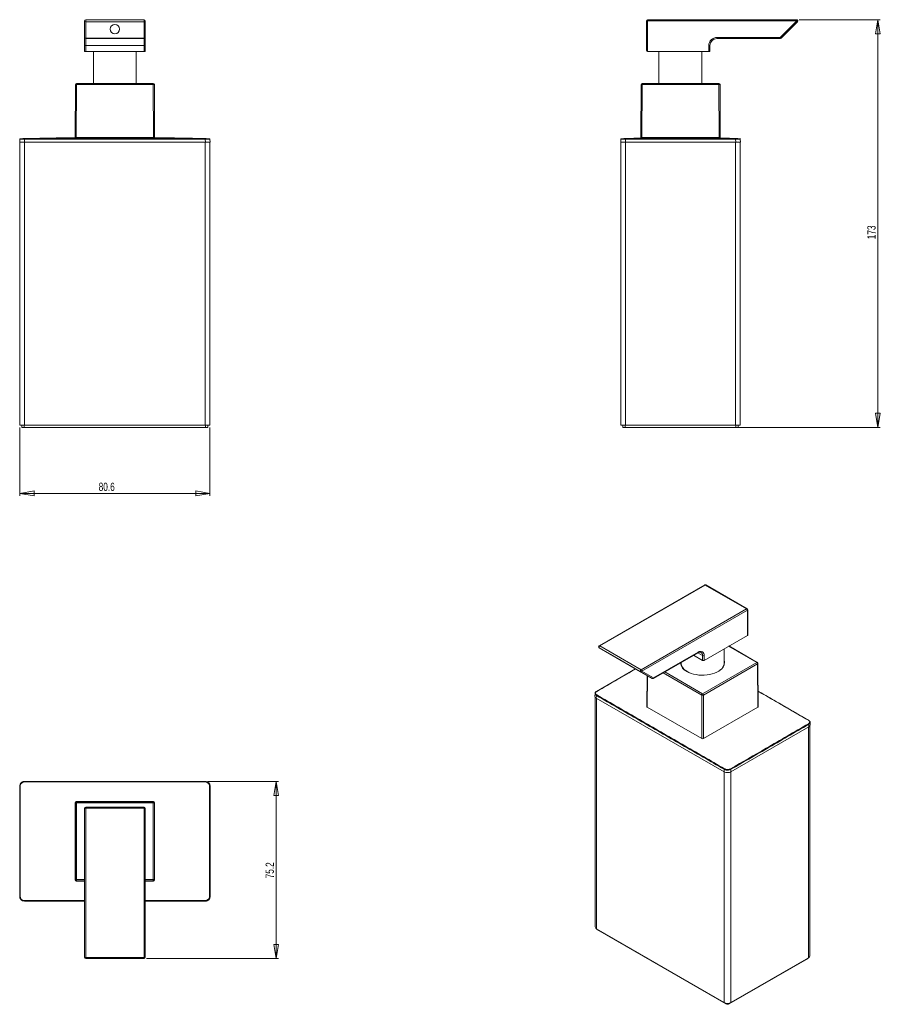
# Model space of a CAD drawing. Header units: millimetres. Extents: x 35 to 400, y -17 to 400.
import ezdxf

# ---------------------------------------------------------------- set-up
doc = ezdxf.new("R2010")
doc.units = ezdxf.units.MM
doc.styles.add('SLDTEXTSTYLE0', font='TXT', dxfattribs={"width": 0.75})
doc.dimstyles.new('SLDDIMSTYLE0', dxfattribs={"dimtxt": 3.5, "dimasz": 6, "dimexe": 0, "dimexo": 0.0625, "dimgap": 0.875, "dimtad": 1, "dimtoh": 1, "dimdec": 1, "dimrnd": 1e-09, "dimzin": 12, "dimdsep": 46, "dimtxsty": 'SLDTEXTSTYLE0', "dimblk1": 'CLOSED', "dimblk2": 'CLOSED', "dimsah": 1, "dimcen": 0.09, "dimadec": 0, "dimazin": 0, "dimtfac": 1, "dimtdec": 1, "dimtofl": 0, "dimtmove": 0, "dimatfit": 3, "dimldrblk": 'CLOSED', "dimfxl": 1, "dimfrac": 2, "dimtolj": 1, "dimtzin": 12, "dimarcsym": 0})
doc.dimstyles.new('SLDDIMSTYLE1', dxfattribs={"dimtxt": 3.5, "dimasz": 6, "dimexe": 0, "dimexo": 0.0625, "dimgap": 0.875, "dimtad": 1, "dimtoh": 1, "dimdec": 1, "dimrnd": 1e-09, "dimzin": 12, "dimdsep": 46, "dimtxsty": 'SLDTEXTSTYLE0', "dimblk1": 'CLOSED', "dimblk2": 'CLOSED', "dimsah": 1, "dimcen": 0.09, "dimadec": 0, "dimazin": 0, "dimtfac": 1, "dimtofl": 0, "dimtmove": 0, "dimatfit": 3, "dimldrblk": 'CLOSED', "dimfxl": 1, "dimfrac": 2, "dimtolj": 1, "dimtzin": 12, "dimarcsym": 0})

# ---------------------------------------------------------------- blocks, each defined once
blk = doc.blocks.new('_CLOSED')
at = {"color": 0, "linetype": 'ByBlock', "lineweight": -2}
for p, q in [((-1, 0.166667), (0, 0)), ((-1, 0.166667), (-1, -0.166667)), ((0, 0), (-1, -0.166667)), ((0, 0), (-1, 0))]:
    blk.add_line(p, q, dxfattribs=at)
blk = doc.blocks.new('*D2')
at = {"color": 7, "linetype": 'Continuous', "lineweight": 0}
for p, q in [((34.78, 227.45), (34.78, 198.45)), ((115.38, 227.45), (115.38, 198.45)), ((34.78, 199.45), (115.38, 199.45))]:
    blk.add_line(p, q, dxfattribs=at)
at = {"color": 7, "linetype": 'Continuous', "lineweight": 0, "xscale": 6, "yscale": 6}
for p, rotation in [((34.78, 199.45, -12.05), 180), ((115.38, 199.45, -12.05), 360)]:
    blk.add_blockref('_CLOSED', p, dxfattribs=dict(at, rotation=rotation))
at = {"color": 7, "linetype": 'Continuous', "lineweight": 0, "insert": (68.2, 203.96), "char_height": 3.5, "attachment_point": 1, "style": 'SLDTEXTSTYLE0'}
blk.add_mtext('80.6', dxfattribs=at)
blk = doc.blocks.new('*D3')
at = {"color": 7, "linetype": 'Continuous', "lineweight": 0}
for p, q in [((114.48, 77.18), (144.57, 77.18)), ((143.57, 77.18), (143.57, 1.98)), ((88.48, 1.98), (144.57, 1.98))]:
    blk.add_line(p, q, dxfattribs=at)
at = {"color": 7, "linetype": 'Continuous', "lineweight": 0, "xscale": 6, "yscale": 6}
for p, rotation in [((143.57, 77.18, -85.41), 90), ((143.57, 1.98, -85.41), 270)]:
    blk.add_blockref('_CLOSED', p, dxfattribs=dict(at, rotation=rotation))
at = {"color": 7, "linetype": 'Continuous', "lineweight": 0, "insert": (139.05, 36.04), "char_height": 3.5, "attachment_point": 1, "rotation": 90, "style": 'SLDTEXTSTYLE0'}
blk.add_mtext('75.2', dxfattribs=at)
blk = doc.blocks.new('*D4')
at = {"color": 7, "linetype": 'Continuous', "lineweight": 0}
for p, q in [((365.47, 400.47), (399.97, 400.47)), ((398.97, 400.47), (398.97, 227.45)), ((339.68, 227.45), (399.97, 227.45))]:
    blk.add_line(p, q, dxfattribs=at)
at = {"color": 7, "linetype": 'Continuous', "lineweight": 0, "xscale": 6, "yscale": 6}
for p, rotation in [((398.97, 400.47, 0.1), 90), ((398.97, 227.45, 0.1), 270)]:
    blk.add_blockref('_CLOSED', p, dxfattribs=dict(at, rotation=rotation))
at = {"color": 7, "linetype": 'Continuous', "lineweight": 0, "insert": (394.46, 307.28), "char_height": 3.5, "attachment_point": 1, "rotation": 90, "style": 'SLDTEXTSTYLE0'}
blk.add_mtext('173', dxfattribs=at)

msp = doc.modelspace()

# ---------------------------------------------------------------- linework, layer by layer
at = {"color": 7, "linetype": 'Continuous', "lineweight": 15}
for p, q in [((62.18, 392.97), (62.18, 399.97)), ((62.68, 400.47), (62.68, 399.62)), ((62.68, 400.47), (87.48, 400.47)), ((87.48, 399.62), (62.68, 399.62)), ((62.68, 399.62), (62.68, 392.62)), ((87.48, 400.47), (87.48, 399.62)), ((87.48, 392.62), (87.48, 399.62)), ((87.98, 399.97), (87.98, 392.97)), ((300.68, 399.97), (301.18, 399.97)), ((300.68, 387.47), (300.68, 399.97)), ((301.18, 400.47), (364.47, 400.47)), ((301.18, 400.47), (301.18, 399.97)), ((364.47, 399.97), (301.18, 399.97)), ((301.18, 399.97), (301.18, 386.97)), ((357.47, 392.97), (364.47, 399.97)), ((364.82, 399.62), (357.82, 392.62)), ((364.47, 400.47), (364.47, 399.97)), ((364.82, 399.62), (364.47, 399.97)), ((62.18, 389.47), (62.18, 392.97)), ((87.98, 392.97), (87.98, 389.47)), ((330.68, 392.97), (357.47, 392.97)), ((330.68, 392.97), (330.68, 392.47)), ((62.18, 386.97), (62.18, 389.47)), ((62.18, 389.47), (62.68, 389.47)), ((62.68, 392.62), (87.48, 392.62)), ((87.48, 392.47), (62.68, 392.47)), ((62.68, 392.47), (62.68, 389.47)), ((87.48, 389.47), (62.68, 389.47)), ((62.68, 389.47), (62.68, 386.97)), ((87.48, 389.47), (87.48, 392.47)), ((87.48, 389.47), (87.98, 389.47)), ((87.48, 386.97), (87.48, 389.47)), ((87.98, 389.47), (87.98, 386.97)), ((327.18, 386.97), (327.18, 389.47)), ((327.18, 389.47), (327.68, 389.47)), ((327.68, 389.47), (327.68, 386.97)), ((357.47, 392.47), (330.68, 392.47)), ((62.68, 386.97), (62.18, 386.97)), ((62.68, 386.97), (87.48, 386.97)), ((65.98, 386.97), (65.98, 373.45)), ((84.18, 373.45), (84.18, 386.97)), ((87.98, 386.97), (87.48, 386.97)), ((301.18, 386.97), (327.18, 386.97)), ((305.98, 386.97), (305.98, 373.45)), ((324.18, 373.45), (324.18, 386.97)), ((327.68, 386.97), (327.18, 386.97)), ((58.2, 350.45), (58.32, 372.96)), ((58.82, 372.96), (58.7, 350.45)), ((58.82, 372.96), (58.82, 373.45)), ((58.82, 373.45), (91.33, 373.45)), ((91.33, 372.96), (58.82, 372.96)), ((91.33, 372.96), (91.33, 373.45)), ((91.45, 350.45), (91.33, 372.96)), ((91.83, 372.96), (91.95, 350.45)), ((298.31, 350.45), (298.43, 372.96)), ((298.93, 372.96), (298.81, 350.45)), ((298.93, 373.45), (298.93, 372.96)), ((298.93, 373.45), (331.43, 373.45)), ((331.43, 372.96), (298.93, 372.96)), ((331.43, 372.96), (331.43, 373.45)), ((331.55, 350.45), (331.43, 372.96)), ((331.93, 372.96), (332.05, 350.45)), ((34.68, 348.45), (34.7, 349.76)), ((36.68, 348.45), (34.68, 348.45)), ((34.7, 349.76), (34.7, 349.76)), ((34.78, 228.45), (34.78, 348.45)), ((36.7, 349.76), (36.68, 348.45)), ((36.68, 348.45), (113.48, 348.45)), ((36.78, 348.45), (36.78, 228.45)), ((113.38, 228.45), (113.38, 348.45)), ((113.48, 348.45), (113.45, 349.76)), ((115.48, 348.45), (113.48, 348.45)), ((115.38, 348.45), (115.38, 228.45)), ((115.45, 349.76), (115.48, 348.45)), ((289.78, 348.45), (289.8, 349.76)), ((291.78, 348.45), (289.78, 348.45)), ((289.88, 228.45), (289.88, 348.45)), ((291.8, 349.76), (291.78, 348.45)), ((291.78, 348.45), (338.58, 348.45)), ((291.88, 348.45), (291.88, 228.45)), ((338.48, 228.45), (338.48, 348.45)), ((338.58, 348.45), (338.56, 349.76)), ((340.58, 348.45), (338.58, 348.45)), ((340.48, 348.45), (340.48, 228.45)), ((340.55, 349.76), (340.58, 348.45)), ((36.78, 228.45), (34.78, 228.45)), ((35.58, 228.45), (35.58, 227.45)), ((35.58, 227.45), (36.58, 227.45)), ((36.58, 228.45), (36.58, 227.45)), ((36.58, 227.45), (113.58, 227.45)), ((36.78, 228.45), (113.38, 228.45)), ((115.38, 228.45), (113.38, 228.45)), ((113.58, 228.45), (113.58, 227.45)), ((113.58, 227.45), (114.58, 227.45)), ((114.58, 228.45), (114.58, 227.45)), ((291.88, 228.45), (289.88, 228.45)), ((290.68, 228.45), (290.68, 227.45)), ((290.68, 227.45), (291.68, 227.45)), ((291.68, 228.45), (291.68, 227.45)), ((291.68, 227.45), (338.68, 227.45)), ((291.88, 228.45), (338.48, 228.45)), ((340.48, 228.45), (338.48, 228.45)), ((338.68, 228.45), (338.68, 227.45)), ((338.68, 227.45), (339.68, 227.45)), ((339.68, 228.45), (339.68, 227.45)), ((325.42, 160.56), (280.66, 134.72)), ((325.67, 160.53), (280.91, 134.7)), ((343.21, 150.41), (325.67, 160.53)), ((343.46, 150.43), (325.92, 160.56)), ((298.45, 124.57), (343.21, 150.41)), ((343.56, 149.8), (298.8, 123.96)), ((343.56, 139.18), (343.56, 149.8)), ((343.71, 139.5), (343.71, 150)), ((325.17, 128.57), (343.56, 139.18)), ((298.2, 123.73), (280.66, 133.85)), ((280.66, 133.85), (285.61, 131)), ((280.91, 134.7), (298.45, 124.57)), ((347.77, 127.72), (335.74, 134.67)), ((285.61, 131), (303.15, 120.87)), ((303.65, 120.87), (322.6, 131.81)), ((303.75, 121.1), (322.7, 132.04)), ((320.72, 130.73), (324.47, 128.57)), ((324.47, 128.57), (324.47, 130.61)), ((325.17, 130.61), (325.17, 128.57)), ((333.71, 127.12), (333.71, 133.49)), ((315.51, 127.72), (315.51, 126.52)), ((324.54, 114.43), (347.52, 127.7)), ((347.88, 127.09), (324.89, 113.82)), ((348.04, 108.71), (347.88, 127.09)), ((348.19, 108.92), (348.02, 127.29)), ((296.08, 124.95), (279.5, 115.37)), ((303.15, 120.87), (298.2, 123.73)), ((298.8, 123.96), (303.75, 121.1)), ((301.01, 122.11), (300.89, 108.92)), ((317.47, 124.21), (317.43, 124.24)), ((318.11, 123.8), (317.99, 123.87)), ((278.87, 114.49), (278.84, 113.43)), ((278.98, 112.98), (278.98, 15.42)), ((279.46, 113.65), (279.42, 112.59)), ((324.18, 95.35), (324.18, 113.82)), ((324.89, 113.82), (324.89, 95.35)), ((279.42, 112.59), (333.73, 81.24)), ((336.56, 81.24), (369.65, 100.34)), ((369.65, 100.34), (369.62, 101.41)), ((370.1, 3.17), (370.1, 100.73)), ((370.24, 101.18), (370.2, 102.25)), ((333.73, 81.24), (333.73, 82.32)), ((336.56, 82.32), (336.56, 81.24)), ((36.68, 77.18), (36.7, 77.15)), ((113.48, 77.18), (36.68, 77.18)), ((113.45, 77.15), (113.48, 77.18)), ((34.7, 75.15), (34.68, 75.18)), ((34.68, 75.18), (34.68, 28.38)), ((115.48, 75.18), (115.45, 75.15)), ((115.48, 28.38), (115.48, 75.18)), ((58.32, 68.03), (58.2, 68.15)), ((58.32, 35.52), (58.32, 68.03)), ((58.82, 68.03), (58.32, 68.03)), ((58.7, 68.65), (58.82, 68.53)), ((58.82, 68.03), (58.82, 68.53)), ((58.82, 68.53), (91.33, 68.53)), ((58.82, 68.03), (58.82, 35.52)), ((91.33, 68.03), (58.82, 68.03)), ((91.33, 68.53), (91.45, 68.65)), ((91.33, 68.03), (91.33, 68.53)), ((91.33, 35.52), (91.33, 68.03)), ((91.33, 68.03), (91.83, 68.03)), ((91.95, 68.15), (91.83, 68.03)), ((91.83, 68.03), (91.83, 35.52)), ((62.18, 2.48), (62.18, 65.78)), ((62.68, 65.78), (62.18, 65.78)), ((62.68, 66.28), (62.68, 65.78)), ((62.68, 66.28), (87.48, 66.28)), ((62.68, 65.78), (62.68, 2.48)), ((87.48, 65.78), (62.68, 65.78)), ((87.48, 66.28), (87.48, 65.78)), ((87.48, 2.48), (87.48, 65.78)), ((87.98, 65.78), (87.48, 65.78)), ((87.98, 65.78), (87.98, 2.48)), ((58.2, 35.41), (58.32, 35.52)), ((58.32, 35.52), (58.82, 35.52)), ((58.82, 35.02), (58.7, 34.91)), ((58.82, 35.02), (58.82, 35.52)), ((91.83, 35.52), (91.33, 35.52)), ((91.33, 35.02), (91.33, 35.52)), ((91.45, 34.91), (91.33, 35.02)), ((91.83, 35.52), (91.95, 35.41)), ((34.68, 28.38), (34.7, 28.4)), ((36.7, 26.4), (36.68, 26.38)), ((36.68, 26.38), (62.18, 26.38)), ((87.98, 26.38), (113.48, 26.38)), ((113.48, 26.38), (113.45, 26.4)), ((115.45, 28.4), (115.48, 28.38)), ((279.57, 14.6), (333.73, -16.66)), ((279.99, 14.2), (334.44, -17.24)), ((62.68, 2.48), (62.18, 2.48)), ((62.68, 2.48), (87.48, 2.48)), ((62.68, 1.98), (87.48, 1.98)), ((87.98, 2.48), (87.48, 2.48)), ((335.85, -17.24), (369.09, 1.95)), ((336.56, -16.66), (369.51, 2.36))]:
    msp.add_line(p, q, dxfattribs=at)
at = {"color": 142, "linetype": 'Continuous', "lineweight": 0, "true_color": 0x0080c0}
for p, q in [((357.47, 392.97), (357.47, 392.47)), ((357.82, 392.62), (357.47, 392.97)), ((62.68, 392.62), (62.68, 392.47)), ((87.48, 392.62), (87.48, 392.47)), ((58.7, 350.45), (58.2, 350.45)), ((58.7, 350.45), (91.45, 350.45)), ((58.83, 350.34), (58.83, 350.21)), ((91.95, 350.45), (91.45, 350.45)), ((298.81, 350.45), (298.31, 350.45)), ((298.81, 350.45), (331.55, 350.45)), ((332.05, 350.45), (331.55, 350.45)), ((301.03, 108.71), (324.18, 95.35)), ((324.89, 95.35), (348.04, 108.71)), ((58.2, 68.15), (58.2, 35.41)), ((91.45, 68.65), (58.7, 68.65)), ((91.95, 35.41), (91.95, 68.15)), ((58.7, 34.91), (62.18, 34.91)), ((87.98, 34.91), (91.45, 34.91))]:
    msp.add_line(p, q, dxfattribs=at)
at = {"color": 8, "linetype": 'Continuous', "lineweight": 15}
for p, q in [((347.52, 127.7), (335.59, 134.58)), ((324.47, 130.61), (322.49, 131.75)), ((301.15, 122.03), (301.03, 108.71)), ((324.18, 113.82), (307.81, 123.27)), ((308.51, 123.68), (324.54, 114.43)), ((318.02, 123.79), (317.89, 123.86)), ((279.57, 112.51), (279.57, 14.6)), ((369.51, 2.36), (369.51, 100.26)), ((333.73, -16.66), (333.73, 81.24)), ((336.56, 81.24), (336.56, -16.66)), ((58.82, 35.52), (62.18, 35.52)), ((62.18, 35.02), (58.82, 35.02)), ((87.98, 35.52), (91.33, 35.52)), ((91.33, 35.02), (87.98, 35.02)), ((36.7, 26.6), (62.18, 26.59)), ((62.18, 26.4), (36.7, 26.4)), ((279.99, 14.36), (279.99, 14.2)), ((62.68, 2.48), (62.68, 1.98)), ((87.48, 2.48), (87.48, 1.98)), ((369.09, 2.11), (369.09, 1.95)), ((334.44, -16.93), (334.44, -17.24)), ((335.85, -16.93), (335.85, -17.24))]:
    msp.add_line(p, q, dxfattribs=at)
at = {"color": 7, "linetype": 'Continuous', "lineweight": 15, "flags": 128}
for points in [[(36.7, 349.76), (36.7, 349.8), (36.7, 349.83), (36.7, 349.87), (36.7, 349.9), (36.7, 349.92), (36.7, 349.94), (36.7, 349.95), (36.7, 349.95)], [(113.45, 349.76), (113.45, 349.8), (113.45, 349.83), (113.45, 349.87), (113.45, 349.9), (113.45, 349.92), (113.45, 349.94), (113.45, 349.95), (113.45, 349.95)], [(291.8, 349.95), (291.8, 349.95), (291.8, 349.94), (291.8, 349.92), (291.8, 349.9), (291.8, 349.87), (291.8, 349.83), (291.8, 349.8), (291.8, 349.76)], [(338.56, 349.76), (338.56, 349.8), (338.56, 349.83), (338.56, 349.87), (338.56, 349.9), (338.56, 349.92), (338.56, 349.94), (338.56, 349.95), (338.56, 349.95)], [(280.91, 134.7), (280.81, 134.62), (280.72, 134.51), (280.64, 134.39), (280.59, 134.26), (280.56, 134.12), (280.57, 134.01), (280.6, 133.92), (280.66, 133.85)], [(298.45, 124.57), (298.35, 124.5), (298.25, 124.39), (298.18, 124.27), (298.12, 124.13), (298.1, 124), (298.1, 123.88), (298.14, 123.79), (298.2, 123.73)], [(332.55, 124.86), (332.12, 124.49), (331.39, 123.98), (330.54, 123.52), (329.61, 123.13), (328.6, 122.8), (327.52, 122.55), (326.41, 122.38), (325.26, 122.29), (324.1, 122.28), (322.95, 122.35), (321.83, 122.5), (320.74, 122.73), (319.71, 123.04), (318.76, 123.42), (318.02, 123.79)]]:
    msp.add_lwpolyline(points, dxfattribs=at)
at = {"color": 142, "linetype": 'Continuous', "lineweight": 0, "true_color": 0x0080c0, "flags": 128}
msp.add_lwpolyline([(303.75, 121.1), (303.75, 121.03), (303.73, 120.96), (303.69, 120.91), (303.65, 120.87), (303.6, 120.85), (303.54, 120.85), (303.49, 120.86)], dxfattribs=at)
at = {"color": 8, "linetype": 'Continuous', "lineweight": 15, "flags": 128}
msp.add_lwpolyline([(113.45, 26.4), (88.03, 26.4), (87.98, 26.4)], dxfattribs=at)
at = {"color": 7, "linetype": 'Continuous', "lineweight": 15}
msp.add_circle((75.08, 396.47), 2, dxfattribs=at)
for centre, radius, start, end in [((62.68, 399.97), 0.5, 90, 180), ((62.61, 400.06), 0.446, 191.4218, 278.0495), ((87.48, 399.97), 0.5, 0, 90), ((87.54, 400.06), 0.446, 261.9505, 348.5782), ((301.18, 399.97), 0.5, 90, 180), ((364.47, 399.97), 0.5, 315, 90), ((330.68, 389.47), 3.5, 90, 180), ((330.68, 389.47), 3, 90, 180), ((301.18, 387.47), 0.5, 180, 270), ((58.82, 372.95), 0.5, 90, 179.7), ((58.57, 349.08), 23.88, 89.4, 90.6), ((91.33, 372.95), 0.5, 0.3, 90), ((91.58, 349.08), 23.88, 89.4, 90.6), ((298.93, 372.95), 0.5, 90, 179.7), ((298.68, 349.08), 23.88, 89.4, 90.6), ((331.43, 372.95), 0.5, 0.3, 90), ((331.68, 349.08), 23.88, 89.4, 90.6), ((34.9, 349.76), 0.2, 91.3429, 179), ((34.9, 349.75), 0.2, 90.2135, 179), ((115.25, 349.75), 0.2, 1, 89.7865), ((115.25, 349.76), 0.2, 1, 88.6317), ((290, 349.76), 0.2, 92.0206, 178.9996), ((290, 349.75), 0.2, 90.2161, 179), ((340.35, 349.76), 0.2, 1.0004, 87.9498), ((340.36, 349.75), 0.2, 1, 89.7839), ((325.67, 160.12), 0.5, 60.0027, 119.9973), ((342.79, 149.76), 0.768, 2.6055, 57.3945), ((343.21, 150), 0.5, 0, 60.0027), ((280.91, 134.29), 0.5, 119.9973, 239.9946), ((323.67, 130.85), 1.53, 350.786, 129.2033), ((324.82, 131.29), 0.769, 242.6097, 297.3903), ((324.82, 129.25), 0.769, 242.6097, 297.3903), ((347.11, 127.05), 0.769, 2.7931, 57.3801), ((347.52, 127.29), 0.5, 0.5196, 60.0027), ((298.39, 124.15), 0.461, 246.3569, 335.1837), ((298.04, 123.92), 0.768, 2.6055, 57.3945), ((279.76, 113.64), 0.308, 122.7909, 176.7807), ((279.53, 115.32), 0.0698, 116.1372, 147.7296), ((324.95, 113.78), 0.769, 122.6199, 177.2069), ((324.54, 114.51), 0.776, 242.8814, 297.1186), ((324.12, 113.78), 0.769, 2.7931, 57.3801), ((369.31, 101.39), 0.308, 3.2198, 57.2109), ((369.53, 103.05), 0.0928, 353.4136, 60.4879), ((334.04, 82.31), 0.308, 122.7849, 176.7383), ((336.25, 82.31), 0.308, 3.2609, 57.2167), ((179.8, 77), 143.1, 179.9393, 180.0191), ((-29.65, 77), 143.1, 359.9809, 0.0607), ((34.85, -72.27), 147.43, 89.9815, 90.0589), ((115.3, -72.27), 147.43, 89.9411, 90.0185), ((58.82, 68.03), 0.5, 90.0018, 179.9982), ((91.33, 68.03), 0.5, 0.0018, 89.9982), ((62.68, 65.78), 0.5, 90, 180), ((87.48, 65.78), 0.5, 0, 90), ((58.82, 35.52), 0.5, 180.0018, 269.9982), ((91.33, 35.52), 0.5, 270.0018, 359.9982), ((34.85, 175.83), 147.43, 269.9411, 270.0185), ((179.8, 26.55), 143.1, 179.9809, 180.0607), ((-29.65, 26.55), 143.1, 359.9393, 0.0191), ((115.3, 175.83), 147.43, 269.9815, 270.0589), ((279.98, 15.52), 1.01, 185.6948, 245.6253), ((280.22, 14.68), 0.538, 197.222, 244.5518), ((62.68, 2.48), 0.5, 180, 270), ((87.48, 2.48), 0.5, 270, 0), ((368.85, 2.44), 0.538, 295.4482, 342.778), ((369.09, 3.27), 1.01, 294.3747, 354.3052), ((335.14, -13.93), 3.07, 242.6097, 297.3903), ((335.14, -15.87), 1.54, 242.6097, 297.3903)]:
    msp.add_arc(centre, radius, start, end, dxfattribs=at)
at = {"color": 142, "linetype": 'Continuous', "lineweight": 0, "true_color": 0x0080c0}
for centre, radius, start, end in [((62.61, 393.06), 0.446, 191.4218, 278.0495), ((62.68, 392.97), 0.5, 180, 270), ((87.54, 393.06), 0.446, 261.9505, 348.5782), ((87.48, 392.97), 0.5, 270, 0), ((357.47, 392.97), 0.5, 270, 315), ((319.72, 127.91), 4.39, 183.7618, 238.1094), ((329.82, 127.65), 3.9, 302.1084, 4.4317), ((303.34, 121.3), 0.461, 246.3569, 335.1837)]:
    msp.add_arc(centre, radius, start, end, dxfattribs=at)
at = {"color": 8, "linetype": 'Continuous', "lineweight": 15}
for centre, radius, start, end in [((325.52, 160.33), 0.251, 54.3824, 114.3071), ((325.82, 160.33), 0.251, 65.6929, 125.6176), ((343.35, 150.2), 0.251, 65.6929, 125.6176), ((343.45, 150.03), 0.251, 294.3747, 354.3052), ((280.77, 134.49), 0.251, 54.3824, 114.3071), ((322.45, 132.01), 0.246, 305.0133, 6.2988), ((323.06, 130.8), 1.42, 352.4671, 58.7728), ((319.72, 128.09), 4.61, 187.2732, 246.6855), ((330.16, 127.73), 3.73, 309.8157, 18.0704), ((347.67, 127.51), 0.24, 64.0794, 127.231), ((347.78, 127.31), 0.241, 292.9597, 356.3576), ((279.54, 115.28), 0.102, 54.9592, 110.8393), ((369.54, 103.04), 0.103, 69.8157, 124.9792)]:
    msp.add_arc(centre, radius, start, end, dxfattribs=at)
at = {"color": 7, "linetype": 'Continuous', "lineweight": 15}
for centre, major_axis, ratio, start_param, end_param in [((343.21, 139.79), (-0.354, 0.612), 0.577335, 3.141552, 3.92695), ((280.84, 113.41), (2, 0), 0.577112, 3.124148, 3.926839), ((368.24, 101.16), (2, 0), 0.577112, 5.497939, 6.30063), ((335.14, 82.06), (2, 0), 0.577464, 3.927143, 5.497635), ((36.68, 75.18), (-1.41, 1.41), 0.999695, 5.497939, 7.068431), ((113.48, 75.18), (1.41, 1.41), 0.999695, 5.497939, 7.068431), ((36.68, 28.38), (-1.41, -1.41), 0.999695, 5.497939, 7.068431), ((113.48, 28.38), (1.41, -1.41), 0.999695, 5.497939, 7.068431)]:
    msp.add_ellipse(centre, major_axis=major_axis, ratio=ratio, start_param=start_param, end_param=end_param, dxfattribs=at)
msp.add_ellipse((291.66, 127.51), major_axis=(2, -1.15), ratio=0.00007, dxfattribs=at)
at = {"color": 142, "linetype": 'Continuous', "lineweight": 0, "true_color": 0x0080c0}
for centre, major_axis, ratio, start_param, end_param in [((301.39, 108.92), (0.5, 0), 0.577272, 3.136358, 3.926977), ((347.69, 108.92), (0.5, 0), 0.577272, 5.497801, 6.28842), ((324.54, 95.55), (0.5, 0), 0.577304, 3.927005, 5.497773), ((58.7, 68.15), (0.354, -0.354), 0.999973, 2.356208, 3.926977), ((91.45, 68.15), (-0.354, -0.354), 0.999973, 2.356208, 3.926977), ((58.7, 35.41), (0.354, 0.354), 0.999973, 2.356208, 3.926977), ((91.45, 35.41), (-0.354, 0.354), 0.999973, 2.356208, 3.926977)]:
    msp.add_ellipse(centre, major_axis=major_axis, ratio=ratio, start_param=start_param, end_param=end_param, dxfattribs=at)
at = {"color": 7, "linetype": 'Continuous', "lineweight": 15}
for points, knots in [([(36.7, 349.76), (36.43, 349.76), (36.17, 349.76), (35.69, 349.76), (35.47, 349.76), (35.19, 349.76), (35.11, 349.76), (34.96, 349.76), (34.9, 349.76), (34.8, 349.76), (34.76, 349.76), (34.71, 349.76), (34.7, 349.76), (34.7, 349.76)], [0, 0, 0, 0, 0.25, 0.25, 0.5, 0.5, 0.625, 0.625, 0.75, 0.75, 0.875, 0.875, 1, 1, 1, 1]), ([(58.83, 350.37), (57.11, 350.35), (52.3, 350.3), (44.32, 350.17), (38.06, 350.03), (34.89, 349.96)], [0, 0, 0, 0, 0.215479, 0.602972, 1, 1, 1, 1]), ([(34.9, 349.95), (34.9, 349.95), (34.91, 349.95), (34.95, 349.95), (34.99, 349.95), (35.08, 349.95), (35.14, 349.95), (35.27, 349.95), (35.34, 349.95), (35.59, 349.95), (35.79, 349.95), (36.22, 349.95), (36.46, 349.95), (36.7, 349.95)], [0, 0, 0, 0, 0.125, 0.125, 0.25, 0.25, 0.375, 0.375, 0.5, 0.5, 0.75, 0.75, 1, 1, 1, 1]), ([(36.7, 349.95), (45.25, 349.96), (53.81, 349.96), (62.37, 349.96), (70.92, 349.96), (79.48, 349.96), (88.03, 349.96), (96.51, 349.96), (104.98, 349.96), (113.45, 349.95)], [0, 0, 0, 0, 0.02566822, 0.02566822, 0.02566822, 0.05133643, 0.05133643, 0.05133643, 0.07675523, 0.07675523, 0.07675523, 0.07675523]), ([(113.45, 349.76), (104.98, 349.76), (96.51, 349.76), (88.03, 349.76), (79.48, 349.76), (70.92, 349.76), (62.37, 349.76), (53.81, 349.76), (45.25, 349.76), (36.7, 349.76)], [0, 0, 0, 0, 0.02541875, 0.02541875, 0.02541875, 0.05108691, 0.05108691, 0.05108691, 0.07675508, 0.07675508, 0.07675508, 0.07675508]), ([(115.26, 349.96), (113.34, 350), (109.44, 350.1), (103.46, 350.21), (97.4, 350.31), (93.32, 350.35), (91.33, 350.37)], [0, 0, 0, 0, 0.240246, 0.488508, 0.750409, 1, 1, 1, 1]), ([(113.45, 349.95), (113.57, 349.95), (113.69, 349.95), (113.92, 349.95), (114.03, 349.95), (114.25, 349.95), (114.35, 349.95), (114.55, 349.95), (114.64, 349.95), (114.89, 349.95), (115.03, 349.95), (115.21, 349.95), (115.25, 349.95), (115.25, 349.95)], [0, 0, 0, 0, 0.125, 0.125, 0.25, 0.25, 0.375, 0.375, 0.5, 0.5, 0.75, 0.75, 1, 1, 1, 1]), ([(115.45, 349.76), (115.45, 349.76), (115.4, 349.76), (115.2, 349.76), (115.05, 349.76), (114.77, 349.76), (114.67, 349.76), (114.45, 349.76), (114.34, 349.76), (114.1, 349.76), (113.97, 349.76), (113.71, 349.76), (113.58, 349.76), (113.45, 349.76)], [0, 0, 0, 0, 0.25, 0.25, 0.5, 0.5, 0.625, 0.625, 0.75, 0.75, 0.875, 0.875, 1, 1, 1, 1]), ([(115.45, 349.76), (115.45, 349.76), (115.45, 349.76), (115.45, 349.76), (115.45, 349.76)], [0, 0, 0, 0, 0.08719, 1, 1, 1, 1]), ([(291.8, 349.76), (291.54, 349.76), (291.27, 349.76), (290.79, 349.76), (290.57, 349.76), (290.29, 349.76), (290.21, 349.76), (290.06, 349.76), (290, 349.76), (289.9, 349.76), (289.86, 349.76), (289.81, 349.76), (289.8, 349.76), (289.8, 349.76)], [0, 0, 0, 0, 0.25, 0.25, 0.5, 0.5, 0.625, 0.625, 0.75, 0.75, 0.875, 0.875, 1, 1, 1, 1]), ([(289.8, 349.76), (289.8, 349.76), (289.8, 349.76), (289.8, 349.76), (289.8, 349.76)], [0, 0, 0, 0, 0.6625455, 1, 1, 1, 1]), ([(298.93, 350.25), (298.73, 350.24), (297.18, 350.21), (294.2, 350.12), (291.42, 350.01), (289.99, 349.96)], [0, 0, 0, 0, 0.067303, 0.519686, 1, 1, 1, 1]), ([(290, 349.95), (290, 349.95), (290.01, 349.95), (290.06, 349.95), (290.09, 349.95), (290.18, 349.95), (290.24, 349.95), (290.37, 349.95), (290.44, 349.95), (290.69, 349.95), (290.89, 349.95), (291.33, 349.95), (291.56, 349.95), (291.8, 349.95)], [0, 0, 0, 0, 0.125, 0.125, 0.25, 0.25, 0.375, 0.375, 0.5, 0.5, 0.75, 0.75, 1, 1, 1, 1]), ([(291.8, 349.95), (298.91, 349.96), (306.02, 349.96), (313.14, 349.96), (317.37, 349.96), (321.61, 349.96), (325.85, 349.96), (330.08, 349.96), (334.32, 349.96), (338.56, 349.95)], [0, 0, 0, 0, 0.0213364, 0.0213364, 0.0213364, 0.03404581, 0.03404581, 0.03404581, 0.04675522, 0.04675522, 0.04675522, 0.04675522]), ([(338.56, 349.76), (334.32, 349.76), (330.08, 349.76), (325.85, 349.76), (321.61, 349.76), (317.37, 349.76), (313.14, 349.76), (306.02, 349.76), (298.91, 349.76), (291.8, 349.76)], [0, 0, 0, 0, 0.01270937, 0.01270937, 0.01270937, 0.02541875, 0.02541875, 0.02541875, 0.04675508, 0.04675508, 0.04675508, 0.04675508]), ([(340.36, 349.96), (338.05, 350.05), (335.07, 350.16), (332.09, 350.23), (331.43, 350.24)], [0, 0, 0, 0, 0.77783, 1, 1, 1, 1]), ([(338.56, 349.95), (338.67, 349.95), (338.79, 349.95), (339.02, 349.95), (339.14, 349.95), (339.35, 349.95), (339.46, 349.95), (339.65, 349.95), (339.74, 349.95), (339.99, 349.95), (340.13, 349.95), (340.31, 349.95), (340.36, 349.95), (340.36, 349.95)], [0, 0, 0, 0, 0.125, 0.125, 0.25, 0.25, 0.375, 0.375, 0.5, 0.5, 0.75, 0.75, 1, 1, 1, 1]), ([(340.55, 349.76), (340.55, 349.76), (340.5, 349.76), (340.3, 349.76), (340.15, 349.76), (339.88, 349.76), (339.77, 349.76), (339.56, 349.76), (339.44, 349.76), (339.2, 349.76), (339.07, 349.76), (338.82, 349.76), (338.69, 349.76), (338.56, 349.76)], [0, 0, 0, 0, 0.25, 0.25, 0.5, 0.5, 0.625, 0.625, 0.75, 0.75, 0.875, 0.875, 1, 1, 1, 1]), ([(340.55, 349.76), (340.55, 349.76), (340.55, 349.76), (340.55, 349.76), (340.55, 349.76)], [0, 0, 0, 0, 0.331038, 1, 1, 1, 1]), ([(322.6, 131.81), (322.66, 131.85), (322.87, 131.96), (323.18, 132.06), (323.5, 132.09), (323.71, 132.06), (323.81, 131.99), (323.84, 131.97)], [0, 0, 0, 0, 0.128219, 0.372856, 0.617626, 0.868841, 1, 1, 1, 1]), ([(317.99, 123.87), (317.86, 123.95), (317.67, 124.05), (317.51, 124.17), (317.47, 124.21)], [0, 0, 0, 0, 0.7107977, 1, 1, 1, 1]), ([(279.51, 115.37), (279.41, 115.31), (279.18, 115.18), (278.98, 114.91), (278.87, 114.66), (278.88, 114.53), (278.88, 114.5)], [0, 0, 0, 0, 0.273988, 0.614246, 0.908297, 1, 1, 1, 1]), ([(279.6, 115.37), (279.51, 115.32), (279.44, 115.27), (279.31, 115.15), (279.25, 115.09), (279.16, 114.97), (279.13, 114.9), (279.08, 114.77), (279.07, 114.7), (279.07, 114.5), (279.12, 114.36), (279.3, 114.11), (279.43, 113.99), (279.6, 113.9)], [0, 0, 0, 0, 0.125, 0.125, 0.25, 0.25, 0.375, 0.375, 0.5, 0.5, 0.75, 0.75, 1, 1, 1, 1]), ([(333.73, 82.32), (327.74, 85.78), (321.75, 89.24), (315.76, 92.7), (309.71, 96.2), (303.66, 99.69), (297.61, 103.18), (291.56, 106.67), (285.51, 110.16), (279.46, 113.65)], [0, 0, 0, 0, 0.02541875, 0.02541875, 0.02541875, 0.05108691, 0.05108691, 0.05108691, 0.07675508, 0.07675508, 0.07675508, 0.07675508]), ([(279.6, 113.9), (285.64, 110.4), (291.69, 106.91), (297.74, 103.42), (303.79, 99.93), (309.84, 96.44), (315.89, 92.94), (321.88, 89.48), (327.88, 86.02), (333.87, 82.56)], [0, 0, 0, 0, 0.02566822, 0.02566822, 0.02566822, 0.05133643, 0.05133643, 0.05133643, 0.07675523, 0.07675523, 0.07675523, 0.07675523]), ([(369.58, 103.13), (368.95, 103.49), (361.8, 107.63), (354.65, 111.75), (348.13, 115.51)], [0, 0, 0, 0, 0.088322, 1, 1, 1, 1]), ([(336.42, 82.56), (341.45, 85.47), (346.48, 88.37), (351.51, 91.28), (354.5, 93.01), (357.5, 94.73), (360.49, 96.46), (363.49, 98.19), (366.48, 99.92), (369.48, 101.65)], [0, 0, 0, 0, 0.0213364, 0.0213364, 0.0213364, 0.03404581, 0.03404581, 0.03404581, 0.04675522, 0.04675522, 0.04675522, 0.04675522]), ([(369.62, 101.41), (366.62, 99.68), (363.63, 97.95), (360.63, 96.22), (357.64, 94.49), (354.64, 92.77), (351.65, 91.04), (346.62, 88.13), (341.59, 85.23), (336.56, 82.32)], [0, 0, 0, 0, 0.01270937, 0.01270937, 0.01270937, 0.02541875, 0.02541875, 0.02541875, 0.04675508, 0.04675508, 0.04675508, 0.04675508]), ([(369.48, 101.65), (369.56, 101.7), (369.64, 101.75), (369.77, 101.86), (369.82, 101.92), (369.91, 102.05), (369.95, 102.12), (369.99, 102.25), (370.01, 102.32), (370.01, 102.52), (369.96, 102.66), (369.78, 102.91), (369.65, 103.02), (369.48, 103.12)], [0, 0, 0, 0, 0.125, 0.125, 0.25, 0.25, 0.375, 0.375, 0.5, 0.5, 0.75, 0.75, 1, 1, 1, 1]), ([(369.62, 103.04), (369.72, 102.98), (369.96, 102.82), (370.18, 102.54), (370.18, 102.33), (370.18, 102.25)], [0, 0, 0, 0, 0.288725, 0.727536, 1, 1, 1, 1]), ([(336.56, 82.32), (336.37, 82.22), (336.15, 82.13), (335.67, 82.02), (335.4, 81.99), (335.01, 81.99), (334.88, 81.99), (334.62, 82.02), (334.5, 82.04), (334.26, 82.1), (334.14, 82.14), (333.92, 82.22), (333.82, 82.27), (333.73, 82.32)], [0, 0, 0, 0, 0.25, 0.25, 0.5, 0.5, 0.625, 0.625, 0.75, 0.75, 0.875, 0.875, 1, 1, 1, 1]), ([(333.87, 82.56), (333.96, 82.52), (334.05, 82.47), (334.24, 82.4), (334.35, 82.37), (334.56, 82.31), (334.68, 82.29), (334.91, 82.27), (335.03, 82.26), (335.38, 82.26), (335.61, 82.29), (336.05, 82.39), (336.25, 82.47), (336.42, 82.56)], [0, 0, 0, 0, 0.125, 0.125, 0.25, 0.25, 0.375, 0.375, 0.5, 0.5, 0.75, 0.75, 1, 1, 1, 1]), ([(34.7, 75.15), (34.7, 75.42), (34.75, 75.68), (34.95, 76.16), (35.1, 76.38), (35.38, 76.66), (35.48, 76.74), (35.7, 76.89), (35.81, 76.95), (36.05, 77.05), (36.18, 77.09), (36.44, 77.14), (36.57, 77.15), (36.7, 77.15)], [0, 0, 0, 0, 0.25, 0.25, 0.5, 0.5, 0.625, 0.625, 0.75, 0.75, 0.875, 0.875, 1, 1, 1, 1]), ([(36.7, 76.95), (36.58, 76.95), (36.46, 76.94), (36.23, 76.9), (36.12, 76.86), (35.9, 76.77), (35.8, 76.72), (35.6, 76.59), (35.51, 76.51), (35.26, 76.26), (35.13, 76.06), (34.95, 75.63), (34.9, 75.39), (34.9, 75.15)], [0, 0, 0, 0, 0.125, 0.125, 0.25, 0.25, 0.375, 0.375, 0.5, 0.5, 0.75, 0.75, 1, 1, 1, 1]), ([(36.7, 77.15), (45.17, 77.15), (53.64, 77.15), (62.12, 77.15), (70.67, 77.15), (79.23, 77.15), (87.78, 77.15), (96.34, 77.15), (104.9, 77.15), (113.45, 77.15)], [0, 0, 0, 0, 0.02541875, 0.02541875, 0.02541875, 0.05108691, 0.05108691, 0.05108691, 0.07675508, 0.07675508, 0.07675508, 0.07675508]), ([(113.45, 76.95), (104.9, 76.96), (96.34, 76.96), (87.78, 76.96), (79.23, 76.96), (70.67, 76.96), (62.12, 76.96), (53.64, 76.96), (45.17, 76.96), (36.7, 76.95)], [0, 0, 0, 0, 0.02566822, 0.02566822, 0.02566822, 0.05133643, 0.05133643, 0.05133643, 0.07675523, 0.07675523, 0.07675523, 0.07675523]), ([(113.45, 77.15), (113.72, 77.15), (113.98, 77.1), (114.46, 76.9), (114.68, 76.75), (114.96, 76.48), (115.04, 76.37), (115.19, 76.15), (115.25, 76.04), (115.35, 75.8), (115.39, 75.67), (115.44, 75.42), (115.45, 75.29), (115.45, 75.15)], [0, 0, 0, 0, 0.25, 0.25, 0.5, 0.5, 0.625, 0.625, 0.75, 0.75, 0.875, 0.875, 1, 1, 1, 1]), ([(115.25, 75.15), (115.25, 75.27), (115.24, 75.39), (115.2, 75.62), (115.16, 75.73), (115.07, 75.95), (115.02, 76.06), (114.89, 76.25), (114.81, 76.34), (114.56, 76.59), (114.36, 76.73), (113.93, 76.91), (113.69, 76.95), (113.45, 76.95)], [0, 0, 0, 0, 0.125, 0.125, 0.25, 0.25, 0.375, 0.375, 0.5, 0.5, 0.75, 0.75, 1, 1, 1, 1]), ([(34.7, 28.4), (34.7, 32.64), (34.7, 36.87), (34.7, 41.11), (34.7, 45.34), (34.7, 49.58), (34.7, 53.82), (34.7, 60.93), (34.7, 68.04), (34.7, 75.15)], [0, 0, 0, 0, 0.01270937, 0.01270937, 0.01270937, 0.02541875, 0.02541875, 0.02541875, 0.04675508, 0.04675508, 0.04675508, 0.04675508]), ([(34.9, 75.15), (34.89, 68.04), (34.89, 60.93), (34.89, 53.82), (34.89, 49.58), (34.89, 45.34), (34.89, 41.11), (34.89, 36.87), (34.9, 32.64), (34.9, 28.4)], [0, 0, 0, 0, 0.0213364, 0.0213364, 0.0213364, 0.03404581, 0.03404581, 0.03404581, 0.04675522, 0.04675522, 0.04675522, 0.04675522]), ([(115.25, 28.4), (115.26, 35.51), (115.26, 42.62), (115.26, 49.74), (115.26, 53.97), (115.26, 58.21), (115.26, 62.44), (115.26, 66.68), (115.25, 70.92), (115.25, 75.15)], [0, 0, 0, 0, 0.0213364, 0.0213364, 0.0213364, 0.03404581, 0.03404581, 0.03404581, 0.04675522, 0.04675522, 0.04675522, 0.04675522]), ([(115.45, 75.15), (115.45, 70.92), (115.45, 66.68), (115.45, 62.44), (115.45, 58.21), (115.45, 53.97), (115.45, 49.74), (115.45, 42.62), (115.45, 35.51), (115.45, 28.4)], [0, 0, 0, 0, 0.01270937, 0.01270937, 0.01270937, 0.02541875, 0.02541875, 0.02541875, 0.04675508, 0.04675508, 0.04675508, 0.04675508]), ([(36.7, 26.4), (36.43, 26.4), (36.17, 26.45), (35.69, 26.65), (35.47, 26.8), (35.19, 27.08), (35.11, 27.18), (34.96, 27.4), (34.9, 27.51), (34.8, 27.75), (34.76, 27.88), (34.71, 28.14), (34.7, 28.27), (34.7, 28.4)], [0, 0, 0, 0, 0.25, 0.25, 0.5, 0.5, 0.625, 0.625, 0.75, 0.75, 0.875, 0.875, 1, 1, 1, 1]), ([(34.9, 28.4), (34.9, 28.28), (34.91, 28.16), (34.95, 27.93), (34.99, 27.82), (35.08, 27.6), (35.14, 27.5), (35.27, 27.3), (35.34, 27.21), (35.59, 26.96), (35.79, 26.83), (36.22, 26.65), (36.46, 26.6), (36.7, 26.6)], [0, 0, 0, 0, 0.125, 0.125, 0.25, 0.25, 0.375, 0.375, 0.5, 0.5, 0.75, 0.75, 1, 1, 1, 1]), ([(113.45, 26.6), (113.57, 26.6), (113.69, 26.61), (113.92, 26.66), (114.03, 26.69), (114.25, 26.78), (114.35, 26.84), (114.55, 26.97), (114.64, 27.04), (114.89, 27.29), (115.03, 27.49), (115.21, 27.92), (115.25, 28.16), (115.25, 28.4)], [0, 0, 0, 0, 0.125, 0.125, 0.25, 0.25, 0.375, 0.375, 0.5, 0.5, 0.75, 0.75, 1, 1, 1, 1]), ([(115.45, 28.4), (115.45, 28.13), (115.4, 27.87), (115.2, 27.39), (115.05, 27.17), (114.77, 26.89), (114.67, 26.81), (114.45, 26.66), (114.34, 26.6), (114.1, 26.5), (113.97, 26.46), (113.71, 26.41), (113.58, 26.4), (113.45, 26.4)], [0, 0, 0, 0, 0.25, 0.25, 0.5, 0.5, 0.625, 0.625, 0.75, 0.75, 0.875, 0.875, 1, 1, 1, 1])]:
    msp.add_open_spline(points, degree=3, knots=knots, dxfattribs=at)
at = {"color": 8, "linetype": 'Continuous', "lineweight": 15}
for points, knots in [([(34.89, 349.96), (34.89, 349.96), (34.89, 349.96), (34.9, 349.96), (34.9, 349.95)], [0, 0, 0, 0, 0.4563425, 1, 1, 1, 1]), ([(115.25, 349.95), (115.26, 349.96), (115.26, 349.96), (115.26, 349.96), (115.26, 349.96)], [0, 0, 0, 0, 0.912685, 1, 1, 1, 1]), ([(289.99, 349.96), (289.99, 349.96), (289.99, 349.96), (290, 349.96), (290, 349.95)], [0, 0, 0, 0, 0.337666, 1, 1, 1, 1]), ([(340.36, 349.95), (340.36, 349.96), (340.36, 349.96), (340.36, 349.96), (340.36, 349.96)], [0, 0, 0, 0, 0.668833, 1, 1, 1, 1]), ([(296.14, 124.92), (293.62, 123.47), (288.1, 120.28), (282.59, 117.1), (279.6, 115.37)], [0, 0, 0, 0, 0.456758, 1, 1, 1, 1]), ([(279.46, 113.65), (279.36, 113.72), (279.12, 113.88), (278.89, 114.18), (278.89, 114.4), (278.89, 114.5)], [0, 0, 0, 0, 0.27451, 0.691717, 1, 1, 1, 1]), ([(369.48, 103.12), (363.43, 106.62), (356.31, 110.73), (349.2, 114.84), (348.13, 115.45)], [0, 0, 0, 0, 0.850006, 1, 1, 1, 1]), ([(370.18, 102.25), (370.19, 102.2), (370.22, 102.02), (370.04, 101.71), (369.76, 101.51), (369.62, 101.41)], [0, 0, 0, 0, 0.159337, 0.579673, 1, 1, 1, 1]), ([(87.98, 26.59), (88, 26.59), (88.01, 26.59), (88.03, 26.59), (96.51, 26.59), (104.98, 26.6), (113.45, 26.6)], [0.05127761, 0.05127761, 0.05127761, 0.05127761, 0.05133643, 0.05133643, 0.05133643, 0.07675523, 0.07675523, 0.07675523, 0.07675523])]:
    msp.add_open_spline(points, degree=3, knots=knots, dxfattribs=at)
at = {"color": 142, "linetype": 'Continuous', "lineweight": 0, "true_color": 0x0080c0}
for points, knots in [([(59.33, 350.2), (59.19, 350.2), (59.06, 350.2), (58.88, 350.21), (58.83, 350.21), (58.83, 350.21)], [0, 0, 0, 0, 0.5, 0.5, 1, 1, 1, 1]), ([(91.33, 350.21), (91.33, 350.21), (91.27, 350.21), (91.09, 350.2), (90.96, 350.2), (90.83, 350.2)], [0, 0, 0, 0, 0.5, 0.5, 1, 1, 1, 1]), ([(91.33, 350.21), (91.33, 350.29), (91.33, 350.4), (91.33, 350.35), (91.33, 350.34)], [0, 0, 0, 0, 0.774866, 1, 1, 1, 1]), ([(299.43, 350.21), (299.3, 350.21), (299.17, 350.21), (298.98, 350.2), (298.93, 350.2), (298.93, 350.2)], [0, 0, 0, 0, 0.5, 0.5, 1, 1, 1, 1]), ([(331.43, 350.2), (331.43, 350.2), (331.37, 350.2), (331.19, 350.21), (331.06, 350.21), (330.93, 350.21)], [0, 0, 0, 0, 0.5, 0.5, 1, 1, 1, 1])]:
    msp.add_open_spline(points, degree=3, knots=knots, dxfattribs=at)
for points in [[(59.33, 350.2), (69.83, 350.26), (80.33, 350.26), (90.83, 350.2)], [(298.93, 350.2), (298.93, 350.26), (298.93, 350.26), (298.93, 350.2)], [(299.43, 350.21), (309.93, 350.43), (320.43, 350.43), (330.93, 350.21)], [(331.43, 350.2), (331.43, 350.26), (331.43, 350.26), (331.43, 350.2)]]:
    msp.add_open_spline(points, degree=3, dxfattribs=at)

# ---------------------------------------------------------------- dimensions: what is measured, and where the dimension line sits
at = {"color": 7, "linetype": 'Continuous', "lineweight": 0}
for base, p1, p2, dimstyle, picture, middle in [((398.97, 227.45), (364.47, 400.47), (338.68, 227.45), 'SLDDIMSTYLE1', '*D4', (398.97, 311.15)), ((143.57, 1.98), (113.48, 77.18), (87.48, 1.98), 'SLDDIMSTYLE0', '*D3', (143.57, 40.56))]:
    dim = msp.add_linear_dim(base=base, p1=p1, p2=p2, angle=90, dimstyle=dimstyle, dxfattribs=at)
    dim.commit()
    dim.dimension.update_dxf_attribs({"geometry": picture, "text_midpoint": middle, "dimtype": 160})
dim = msp.add_linear_dim(base=(115.38, 199.45), p1=(34.78, 228.45), p2=(115.38, 228.45), dimstyle='SLDDIMSTYLE0', dxfattribs=at)
dim.commit()
dim.dimension.update_dxf_attribs({"geometry": '*D2', "text_midpoint": (72.72, 199.45), "dimtype": 160})

doc.saveas('drawing.dxf')
